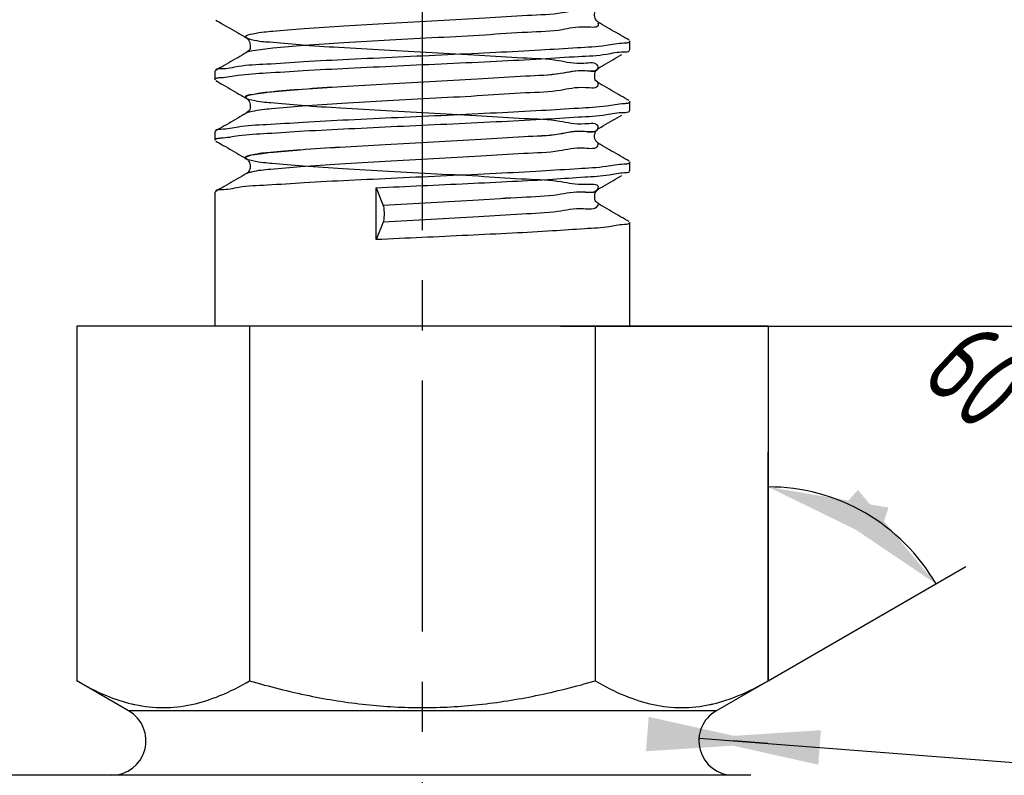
# Model space of a CAD drawing. Header units: millimetres. Extents: x 0 to 210, y 0 to 297.
# Tile 171 of 184: x 125 to 153, y 129 to 151. Entities that reach past the tile are written whole.
import ezdxf

# ---------------------------------------------------------------- set-up
doc = ezdxf.new("R2010")
doc.units = ezdxf.units.MM
doc.header["$LTSCALE"] = 19.36
doc.linetypes.add('CENTER', pattern=[0.6, 0.375, -0.075, 0.075, -0.075])
doc.layers.get('0').update_dxf_attribs({"linetype": 'CONTINUOUS'})
doc.layers.add('DEFAULT_1', color=7, linetype='CENTER')
doc.layers.add('ZEICHNUNGSBEMASSUNGEN', color=7, linetype='CONTINUOUS')
doc.styles.get("Standard").update_dxf_attribs({"font": 'ISOCP.SHX', "width": 0.6})
doc.dimstyles.new('DIMSTYLE_1', dxfattribs={"dimtxt": 2.5, "dimasz": 3.5, "dimexe": 0.18, "dimexo": 0.0625, "dimgap": 0.09, "dimtad": 1, "dimdsep": 46, "dimtxsty": 'Standard', "dimblk": '_FILLED', "dimblk1": '_FILLED', "dimblk2": '_FILLED', "dimcen": 0.09, "dimclrt": 7, "dimadec": 0, "dimazin": 0, "dimtp": 0.01, "dimtm": 0.01, "dimtfac": 1, "dimtofl": 0, "dimtmove": 0, "dimatfit": 3, "dimldrblk": '_FILLED', "dimfxl": 0, "dimtolj": 1, "dimarcsym": 0})
doc.dimstyles.new('DIMSTYLE_2', dxfattribs={"dimtxt": 2.5, "dimasz": 3.5, "dimexe": 0.18, "dimexo": 0.0625, "dimgap": 0.09, "dimtad": 1, "dimdec": 3, "dimdsep": 46, "dimtxsty": 'Standard', "dimblk": '_FILLED', "dimblk1": '_FILLED', "dimblk2": '_FILLED', "dimcen": 0.09, "dimclrt": 7, "dimadec": 0, "dimazin": 0, "dimtp": 0.001, "dimtm": 0.001, "dimtfac": 1, "dimtdec": 3, "dimtofl": 0, "dimtmove": 0, "dimatfit": 3, "dimldrblk": '_FILLED', "dimfxl": 0, "dimtolj": 1, "dimarcsym": 0})
doc.dimstyles.new('DIMSTYLE_3', dxfattribs={"dimtxt": 2.5, "dimasz": 3.5, "dimexe": 0.18, "dimexo": 0.0625, "dimgap": 0.09, "dimtad": 1, "dimdec": 3, "dimdsep": 46, "dimtxsty": 'Standard', "dimblk": '_FILLED', "dimblk1": '_FILLED', "dimblk2": '_FILLED', "dimcen": 0.09, "dimclrt": 7, "dimadec": 0, "dimazin": 0, "dimtp": 0.001, "dimtm": 0.001, "dimtfac": 1, "dimtdec": 3, "dimtofl": 0, "dimtmove": 0, "dimatfit": 3, "dimldrblk": '_FILLED', "dimfxl": 0, "dimtolj": 1, "dimarcsym": 0})
doc.dimstyles.new('DIMSTYLE_4', dxfattribs={"dimtxt": 2.5, "dimasz": 3.5, "dimexe": 0.18, "dimexo": 0.0625, "dimgap": 0.09, "dimtad": 1, "dimdsep": 46, "dimtxsty": 'Standard', "dimblk": '_FILLED', "dimblk1": '_FILLED', "dimblk2": '_FILLED', "dimcen": 0.09, "dimclrt": 7, "dimadec": 0, "dimazin": 0, "dimtp": 0.01, "dimtm": 0.01, "dimtfac": 1, "dimtofl": 0, "dimtmove": 0, "dimatfit": 3, "dimldrblk": '_FILLED', "dimfxl": 0, "dimtolj": 1, "dimarcsym": 0})
doc.dimstyles.new('DIMSTYLE_5', dxfattribs={"dimtxt": 2.5, "dimasz": 3.5, "dimexe": 0.18, "dimexo": 0.0625, "dimgap": 0.09, "dimtad": 1, "dimdsep": 46, "dimtxsty": 'Standard', "dimblk": '_FILLED', "dimblk1": '_FILLED', "dimblk2": '_FILLED', "dimcen": 0.09, "dimclrt": 7, "dimadec": 0, "dimazin": 0, "dimtp": 0.5, "dimtm": 0.5, "dimtfac": 1, "dimtofl": 0, "dimtmove": 0, "dimatfit": 3, "dimldrblk": '_FILLED', "dimfxl": 0, "dimtolj": 1, "dimarcsym": 0})
doc.dimstyles.new('DIMSTYLE_6', dxfattribs={"dimtxt": 2.5, "dimasz": 3.5, "dimexe": 0.18, "dimexo": 0.0625, "dimgap": 0.09, "dimtad": 1, "dimdec": 3, "dimdsep": 46, "dimtxsty": 'Standard', "dimblk": '_FILLED', "dimblk1": '_FILLED', "dimblk2": '_FILLED', "dimcen": 0.09, "dimclrt": 7, "dimadec": 0, "dimazin": 0, "dimtp": 0.001, "dimtm": 0.001, "dimtfac": 1, "dimtdec": 3, "dimtofl": 0, "dimtmove": 0, "dimatfit": 3, "dimldrblk": '_FILLED', "dimfxl": 0, "dimtolj": 1, "dimarcsym": 0})
doc.dimstyles.new('DIMSTYLE_7', dxfattribs={"dimtxt": 2.5, "dimasz": 3.5, "dimexe": 0.18, "dimexo": 0.0625, "dimgap": 0.09, "dimtad": 1, "dimdsep": 46, "dimtxsty": 'Standard', "dimblk": '_FILLED', "dimblk1": '_FILLED', "dimblk2": '_FILLED', "dimcen": 0.09, "dimclrt": 7, "dimadec": 0, "dimazin": 0, "dimtol": 1, "dimtp": 0.1, "dimtm": 0.1, "dimtfac": 1, "dimtofl": 0, "dimtmove": 0, "dimatfit": 3, "dimldrblk": '_FILLED', "dimfxl": 0, "dimtolj": 1, "dimarcsym": 0})

# ---------------------------------------------------------------- blocks, each defined once
blk = doc.blocks.new('_FILLED')
at = {"color": 0, "linetype": 'ByBlock'}
blk.add_solid([(0, 0), (-1, 0.1429), (-1, -0.1429)], dxfattribs=at)
blk = doc.blocks.new('*D')
at = {"color": 3}
for p, q in [((154.911, 251.839), (154.911, 274.499)), ((154.911, 274.499), (154.911, 251.589)), ((132.186, 251.839), (132.186, 271.429)), ((140.186, 251.839), (140.186, 271.429)), ((132.186, 270.429), (136.186, 270.429)), ((140.186, 270.429), (136.186, 270.429)), ((140.186, 251.839), (119.81, 251.839)), ((120.81, 251.839), (120.81, 244.839)), ((132.687, 251.839), (155.911, 251.839)), ((140.186, 251.839), (185.376, 251.839)), ((154.911, 243.839), (154.911, 251.589)), ((184.376, 251.839), (184.376, 196.839)), ((132.186, 251.339), (155.911, 251.339)), ((154.911, 251.339), (154.911, 243.839)), ((140.686, 247.839), (156.109, 247.839)), ((155.109, 247.839), (155.109, 242.839)), ((120.81, 237.839), (120.81, 244.839)), ((155.109, 237.839), (155.109, 242.839)), ((140.186, 237.839), (119.81, 237.839)), ((130.186, 237.839), (130.186, 201.939)), ((140.686, 237.839), (156.109, 237.839)), ((142.186, 237.839), (142.186, 201.939)), ((136.186, 202.939), (116.608, 202.939)), ((130.186, 202.939), (136.186, 202.939)), ((142.186, 202.939), (136.186, 202.939)), ((184.376, 141.839), (184.376, 196.839)), ((43.965, 141.839), (55.646, 141.839)), ((45.305, 141.839), (61.435, 141.839)), ((54.646, 141.839), (54.646, 135.839)), ((60.435, 141.839), (60.435, 81.839)), ((140.186, 141.839), (185.376, 141.839)), ((146.186, 131.571), (146.186, 138.185)), ((122.563, 128.839), (122.563, 136.339)), ((122.563, 136.339), (122.563, 128.589)), ((54.646, 129.839), (54.646, 135.839)), ((146.186, 131.571), (151.914, 134.878)), ((144.189, 129.916), (145.186, 129.839)), ((43.965, 129.839), (55.646, 129.839)), ((146.183, 129.762), (145.186, 129.839)), ((145.186, 129.839), (159.716, 128.712)), ((126.687, 128.839), (121.563, 128.839)), ((122.563, 120.839), (122.563, 128.589)), ((126.186, 128.339), (121.563, 128.339)), ((122.563, 128.339), (122.563, 120.839)), ((60.435, 21.839), (60.435, 81.839)), ((126.186, 21.839), (126.186, 49.881)), ((146.186, 21.839), (146.186, 49.881)), ((126.186, 48.881), (136.186, 48.881)), ((146.186, 48.881), (136.186, 48.881)), ((136.186, 48.881), (173.837, 48.881)), ((20.514, 32.339), (20.514, 41.533)), ((20.514, 41.533), (20.514, 32.089)), ((145.186, 31.839), (145.186, 34.12)), ((146.186, 31.839), (146.186, 34.12)), ((145.186, 33.12), (145.686, 33.12)), ((146.186, 33.12), (145.686, 33.12)), ((45.305, 32.339), (19.514, 32.339)), ((45.305, 32.339), (45.305, 7.967)), ((20.514, 24.339), (20.514, 32.089)), ((44.805, 31.839), (19.514, 31.839)), ((20.514, 31.839), (20.514, 24.339)), ((44.805, 31.839), (28.072, 15.105)), ((45.305, 31.839), (56.071, 31.839)), ((55.071, 31.839), (55.071, 26.839)), ((55.071, 21.839), (55.071, 26.839)), ((30.394, 24.449), (18.136, 13.272)), ((45.305, 21.839), (61.435, 21.839)), ((45.305, 21.839), (56.071, 21.839))]:
    blk.add_line(p, q, dxfattribs=at)
for centre, radius, start, end in [((146.186, 131.571), 5.613, 60, 90), ((146.186, 131.571), 5.613, 30, 60), ((45.305, 32.339), 23.372, 225.0011, 247.5005), ((45.305, 32.339), 23.372, 247.5005, 270)]:
    blk.add_arc(centre, radius, start, end, dxfattribs=at)
for points in [[(149.671, 136.587), (146.186, 137.185), (149.364, 135.635)], [(148.117, 136.355), (151.048, 134.378), (148.788, 137.097)], [(31.758, 13.909), (28.779, 15.812), (31.106, 13.151)], [(41.777, 8.73), (45.305, 8.967), (41.852, 9.728)]]:
    blk.add_solid(points, dxfattribs=at)
at = {"layer": 'ZEICHNUNGSBEMASSUNGEN', "color": 3}
for p, q in [((133.686, 247.839), (133.686, 258.637)), ((138.686, 247.839), (138.686, 258.637)), ((133.686, 257.637), (127.809, 257.637)), ((127.809, 257.637), (136.186, 257.637)), ((146.186, 257.637), (136.186, 257.637)), ((138.686, 257.637), (146.186, 257.637)), ((35.305, 251.839), (10.936, 251.839)), ((11.936, 251.839), (11.936, 136.839)), ((139.389, 249.361), (147.706, 239.608)), ((11.936, 21.839), (11.936, 136.839)), ((35.305, 21.839), (10.936, 21.839))]:
    blk.add_line(p, q, dxfattribs=at)
at = {"color": 3, "xscale": 3.5, "yscale": 3.5, "zscale": 3.5}
for p, rotation in [((132.186, 270.429), 180), ((154.911, 251.839), 270), ((120.81, 251.839), 90), ((184.376, 251.839), 90), ((154.911, 251.339), 90), ((155.109, 247.839), 90), ((120.81, 237.839), 270), ((155.109, 237.839), 270), ((130.186, 202.939), 180), ((184.376, 141.839), 270), ((54.646, 141.839), 90), ((60.435, 141.839), 90), ((54.646, 129.839), 270), ((122.563, 128.839), 270), ((146.183, 129.762), 355.5650429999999), ((144.189, 129.916), 175.565043), ((122.563, 128.339), 90), ((126.186, 48.881), 180), ((20.514, 32.339), 270), ((145.186, 33.12), 180), ((20.514, 31.839), 90), ((55.071, 31.839), 90), ((55.071, 21.839), 270), ((60.435, 21.839), 270), ((30.394, 24.449), 42.358682)]:
    blk.add_blockref('_FILLED', p, dxfattribs=dict(at, rotation=rotation))
for p in [(140.186, 270.429), (142.186, 202.939), (146.186, 48.881), (146.186, 33.12)]:
    blk.add_blockref('_FILLED', p, dxfattribs=at)
at = {"layer": 'ZEICHNUNGSBEMASSUNGEN', "color": 3, "xscale": 3.5, "yscale": 3.5, "zscale": 3.5}
blk.add_blockref('_FILLED', (133.686, 257.637), dxfattribs=at)
for p, rotation in [((138.686, 257.637), 180), ((11.936, 251.839), 90), ((139.389, 249.361), 130.458041), ((11.936, 21.839), 270)]:
    blk.add_blockref('_FILLED', p, dxfattribs=dict(at, rotation=rotation))
at = {"color": 7}
for s, rotation, width, p in [('x45%%176 ', 90, 0.72, (154.286, 265.499)), ('0,5', 90, 0.690476, (154.286, 260.321)), ('0,1', 90, 0.642857, (120.185, 244.264)), ('%%p', 90, 1.166667, (120.185, 241.347)), ('10', 90, 0.678571, (154.484, 240.574)), ('14', 90, 0.678571, (120.185, 237.954)), ('110', 90, 0.642857, (183.751, 182.43)), ('60%%d', -43.1822, 0.746032, (150.554, 140.313)), ('12', 90, 0.678571, (54.021, 133.486)), ('%%c', -4.435, 1.333333, (154.482, 129.745)), ('2', -4.435, 0.785714, (157.805, 129.487)), ('0,5', 90, 0.690476, (121.938, 126)), ('120', 90, 0.714286, (59.81, 61.983)), ('0,5', 90, 0.690476, (19.889, 36.355)), ('10', 90, 0.678571, (54.446, 24.831)), ('8', 42.3587, 0.785714, (19.166, 15.057)), ('45%%d', -22.4995, 0.722222, (35.294, 15.247)), ('R', 42.3587, 0.785714, (17.714, 13.734))]:
    blk.add_text(s, height=2.5, rotation=rotation, dxfattribs=dict(at, width=width)).set_placement(p)
for s, width, p in [('%%c', 1.333333, (133.41, 271.054)), ('8', 0.785714, (136.743, 271.054)), ('F8', 0.75, (138.707, 271.054)), ('M', 0.857143, (116.608, 203.564)), ('12', 0.678571, (118.751, 203.564)), ('%%c', 1.333333, (166.575, 49.506)), ('20', 0.785714, (169.909, 49.506)), ('1', 0.571429, (145.092, 33.745))]:
    blk.add_text(s, height=2.5, dxfattribs=dict(at, width=width)).set_placement(p)
at = {"layer": 'ZEICHNUNGSBEMASSUNGEN', "color": 7, "width": 0.714286}
blk.add_text('5', height=2.5, dxfattribs=at).set_placement((127.809, 258.262))
at = {"layer": 'ZEICHNUNGSBEMASSUNGEN', "color": 7}
for s, rotation, width, p in [('R', -49.542, 0.785714, (145.632, 243.003)), ('2', -49.542, 0.785714, (146.906, 241.509)), ('230', 90, 0.761905, (11.311, 61.218))]:
    blk.add_text(s, height=2.5, rotation=rotation, dxfattribs=dict(at, width=width)).set_placement(p)

msp = doc.modelspace()

# ---------------------------------------------------------------- linework, layer by layer
at = {"color": 3}
for p, q in [((141.2839, 150.6221), (141.2842, 150.6219)), ((131.0888, 150.1798), (131.089, 150.1797)), ((131.0892, 149.7472), (131.089, 149.7471)), ((141.2839, 149.3047), (141.2834, 149.3045)), ((141.2833, 148.8724), (141.2839, 148.8721)), ((131.0886, 148.43), (131.089, 148.4297)), ((131.0893, 147.9973), (131.089, 147.9971)), ((141.2841, 147.5549), (141.2839, 147.5547)), ((141.2839, 147.1221), (141.2843, 147.1218)), ((131.0886, 146.68), (131.089, 146.6797)), ((131.089, 146.2471), (131.0887, 146.2469)), ((141.2842, 145.8049), (141.2839, 145.8047)), ((141.2837, 145.3722), (141.2839, 145.3721)), ((144.6864, 130.705), (127.6864, 130.705))]:
    msp.add_line(p, q, dxfattribs=at)
at = {"color": 7}
for p, q in [((142.1864, 149.839), (142.1864, 150.0879)), ((142.1671, 149.8166), (142.1864, 149.839)), ((141.2797, 149.3023), (141.2834, 149.3045)), ((130.2057, 149.2352), (130.1864, 149.2129)), ((130.1864, 148.964), (130.1864, 149.2129)), ((142.1864, 148.089), (142.1864, 148.3379)), ((142.1671, 148.0666), (142.1864, 148.089)), ((130.2057, 147.4852), (130.1864, 147.4629)), ((130.1864, 147.214), (130.1864, 147.4629)), ((142.1864, 146.339), (142.1864, 146.5879)), ((142.1671, 146.3166), (142.1864, 146.339)), ((130.2057, 145.7352), (130.1864, 145.7129)), ((130.1864, 141.839), (130.1864, 145.7129)), ((134.8513, 144.3379), (134.8513, 145.839)), ((134.8513, 145.839), (135.0471, 145.3309)), ((135.0471, 144.8459), (134.8513, 144.3379)), ((142.1864, 141.839), (142.1864, 144.8379)), ((126.1864, 141.839), (126.1864, 131.571)), ((146.1864, 141.839), (126.1864, 141.839)), ((131.1864, 141.839), (131.1864, 131.571)), ((141.1864, 141.839), (141.1864, 131.571)), ((146.1864, 141.839), (146.1864, 131.571)), ((127.6864, 130.705), (126.1864, 131.571)), ((144.6864, 130.705), (146.1864, 131.571)), ((145.6864, 128.839), (126.6864, 128.839))]:
    msp.add_line(p, q, dxfattribs=at)
for centre, start, end in [((127.1864, 129.839), 270, 60), ((145.1864, 129.839), 120, 270)]:
    msp.add_arc(centre, 1, start, end, dxfattribs=at)
at = {"color": 3}
for points, start_tangent, end_tangent in [([(131.8954, 152.1166), (131.3001, 152.0404), (131.0687, 151.9641), (131.2184, 151.8879), (131.738, 151.8117), (132.5889, 151.7354), (133.7078, 151.6592), (135.0112, 151.5829), (136.4021, 151.5067), (137.777, 151.4304), (139.0335, 151.3542), (140.0779, 151.2779), (140.8325, 151.2017), (141.2411, 151.1255), (141.2733, 151.0492), (140.9267, 150.973), (140.2271, 150.8967), (139.2266, 150.8205), (137.9996, 150.7442), (136.6377, 150.668), (135.2421, 150.5917), (133.9169, 150.5155), (132.7607, 150.4393), (131.8596, 150.363), (131.2807, 150.2868), (131.0671, 150.2105), (131.2348, 150.1343), (131.7713, 150.058), (132.6365, 149.9818), (133.7661, 149.9056), (135.0759, 149.8293), (136.4685, 149.7531), (137.84, 149.6768), (139.0884, 149.6006), (140.1207, 149.5243), (140.86, 149.4481), (141.2513, 149.3718), (141.2653, 149.2956), (140.9012, 149.2194), (140.186, 149.1431), (139.1729, 149.0669), (137.9374, 148.9906), (136.5715, 148.9144), (135.177, 148.8381), (133.8576, 148.7619), (132.7116, 148.6856), (131.8244, 148.6094), (131.2621, 148.5332), (131.0665, 148.4569), (131.2521, 148.3807), (131.8052, 148.3044), (132.6846, 148.2282), (133.8248, 148.1519), (135.1408, 148.0757), (136.5347, 147.9995), (137.9027, 147.9232), (139.1428, 147.847), (140.1628, 147.7707), (140.8867, 147.6945), (141.2605, 147.6182), (141.2565, 147.542), (140.8749, 147.4657), (140.1442, 147.3895), (139.1187, 147.3133), (137.8749, 147.237), (136.5053, 147.1608), (135.112, 147.0845), (133.7986, 147.0083), (132.6632, 146.932), (131.79, 146.8558), (131.2443, 146.7795), (131.0667, 146.7033), (131.2703, 146.6271), (131.84, 146.5508), (132.7334, 146.4746), (133.8839, 146.3983), (135.2059, 146.3221), (136.6009, 146.2458), (137.9651, 146.1696), (139.1968, 146.0934), (140.2043, 146.0171), (140.9126, 145.9409), (141.269, 145.8646), (141.2468, 145.7884), (140.8479, 145.7121), (140.1017, 145.6359), (139.064, 145.5596), (137.812, 145.4834), (136.439, 145.4072), (135.0471, 145.3309)], (-78.6853085, -7.8461992), (-78.9527282, -4.4053747)), ([(141.2592, 150.6099), (141.2733, 150.5642), (140.9267, 150.488), (140.2271, 150.4117), (139.2266, 150.3355), (137.9996, 150.2593), (136.6377, 150.183), (135.2421, 150.1068), (133.9169, 150.0305), (132.7607, 149.9543), (131.8596, 149.878), (131.2807, 149.8018), (131.0877, 149.75)], (4.7211814, -9.7904841), (-7.0297503, -3.7962111)), ([(141.2658, 149.3047), (141.2653, 149.2956), (141.2167, 149.2301)], (-0.0010608, -0.1106424), (-0.0908888, -0.0423197)), ([(141.2167, 149.2301), (140.9012, 149.2194), (140.186, 149.1431), (139.1729, 149.0669), (137.9374, 148.9906), (136.5715, 148.9144), (135.177, 148.8381), (133.8576, 148.7619), (132.7116, 148.6856), (131.8244, 148.6094), (131.2621, 148.5332), (131.0665, 148.4569), (131.0901, 148.4329)], (-7.9963984, -3.7232893), (7.4775401, -4.1083624)), ([(141.2592, 148.865), (141.2653, 148.8106), (140.9012, 148.7344), (140.186, 148.6581), (139.1729, 148.5819), (137.9374, 148.5056), (136.5715, 148.4294), (135.177, 148.3532), (133.8576, 148.2769), (132.7116, 148.2007), (131.8244, 148.1244), (131.2621, 148.0482), (131.0898, 147.9964)], (2.9551701, -10.2774163), (-7.4420482, -3.9830956)), ([(141.2317, 147.4993), (140.8749, 147.4657), (140.1442, 147.3895), (139.1187, 147.3133), (137.8749, 147.237), (136.5053, 147.1608), (135.112, 147.0845), (133.7986, 147.0083), (132.6632, 146.932), (131.79, 146.8558), (131.2443, 146.7795), (131.0667, 146.7033), (131.0882, 146.6793)], (-6.0305163, -6.2732798), (7.1725619, -3.8963618)), ([(141.2607, 147.559), (141.2565, 147.542), (141.2317, 147.4993)], (-0.0134838, -0.0738133), (-0.0432726, -0.0450146)), ([(141.2626, 147.1197), (141.2565, 147.057), (140.8749, 146.9808), (140.1442, 146.9045), (139.1187, 146.8283), (137.8749, 146.752), (136.5053, 146.6758), (135.112, 146.5995), (133.7986, 146.5233), (132.6632, 146.4471), (131.79, 146.3708), (131.2443, 146.2946), (131.1594, 146.2701)], (1.0124602, -10.081755), (-12.2298247, -3.9864211)), ([(131.1594, 146.2701), (131.0915, 146.2427)], (-0.0810529, -0.0264199), (-0.0505691, -0.027997)), ([(141.2406, 145.7781), (140.8479, 145.7121), (140.1017, 145.6359), (139.064, 145.5596), (137.812, 145.4834), (136.439, 145.4072), (135.0471, 145.3309)], (-3.3860425, -5.1133602), (-6.1984457, -0.3458585)), ([(141.2587, 145.8141), (141.2468, 145.7884), (141.2406, 145.7781)], (-0.0145015, -0.0387792), (-0.0213892, -0.0323004)), ([(141.2688, 145.373), (141.2468, 145.3034), (140.8479, 145.2272), (140.1017, 145.1509), (139.064, 145.0747), (137.812, 144.9984), (136.439, 144.9222), (135.0471, 144.8459)], (-0.3610719, -5.7745417), (-6.2824147, -0.3505438))]:
    msp.add_spline(points, degree=3, dxfattribs=dict(at, start_tangent=start_tangent, end_tangent=end_tangent))
at = {"color": 7}
for points, start_tangent, end_tangent in [([(141.2843, 150.6221), (141.2799, 150.6245), (141.219, 150.6823), (141.1668, 150.8257), (141.204, 150.9719), (141.2725, 151.0475), (141.2845, 151.0543)], (-0.5586448, 0.301688), (0.5180633, 0.2930233)), ([(130.2057, 150.6916), (130.4212, 150.5668)], (0.215484, -0.1248113), (0.2154709, -0.1248339)), ([(130.4212, 150.5668), (130.9424, 150.2648), (131.089, 150.1797)], (0.667874, -0.3869355), (0.6677137, -0.3872119)), ([(141.9223, 150.252), (141.4012, 150.5541), (141.2839, 150.6221)], (-0.6385281, 0.3699468), (-0.6383806, 0.3702013)), ([(131.0882, 150.1787), (131.1076, 150.1672), (131.1766, 150.0831), (131.2044, 149.9318), (131.145, 149.796), (131.0871, 149.746), (131.0894, 149.7461)], (0.5508217, -0.3242123), (0.3057287, 0.0386053)), ([(142.1671, 150.1102), (141.9223, 150.252)], (-0.2448263, 0.1418067), (-0.2448092, 0.1418362)), ([(142.1266, 150.032), (142.015, 150.0211), (141.4998, 149.9533), (140.6754, 149.8858), (139.5997, 149.8189), (138.3105, 149.7512), (136.917, 149.6844), (135.4859, 149.6178), (134.0571, 149.5493), (132.7496, 149.4805), (131.6742, 149.4133), (130.8676, 149.3469), (130.3593, 149.2799), (130.1963, 149.2427)], (-13.0850701, -3.0858418), (-6.2132617, -7.8045073)), ([(142.1589, 150.0437), (142.1266, 150.032)], (-0.0272862, -0.0151237), (-0.0365751, -0.0086255)), ([(142.1863, 150.0842), (142.1589, 150.0437)], (-0.0035652, -0.0563191), (-0.0480395, -0.0266264)), ([(131.089, 149.7471), (130.9717, 149.6791), (130.4506, 149.377), (130.2057, 149.2352)], (-0.8831333, -0.5121351), (-0.883399, -0.5116766)), ([(130.247, 149.0198), (130.3567, 149.0305), (130.8579, 149.097), (131.6671, 149.1639), (132.7392, 149.231), (134.0437, 149.2998), (135.4705, 149.3682), (136.9055, 149.4349), (138.3294, 149.5032), (139.632, 149.5718), (140.7037, 149.6389), (141.5145, 149.7059), (142.0164, 149.7725), (142.1764, 149.8091)], (13.1673241, 3.0390612), (6.3031636, 7.7569017)), ([(141.2839, 149.3047), (141.4305, 149.3898), (141.9517, 149.6918)], (0.6677137, 0.3872119), (0.667874, 0.3869355)), ([(141.2828, 148.871), (141.2908, 148.8684), (141.2474, 148.9), (141.1742, 149.027), (141.1843, 149.1814), (141.254, 149.2829), (141.281, 149.3002)], (0.5431105, -0.1866188), (0.577757, 0.3643371)), ([(130.1866, 148.9677), (130.2152, 149.0086)], (0.0036898, 0.0573753), (0.0499167, 0.026547)), ([(130.2152, 149.0086), (130.247, 149.0198)], (0.0272022, 0.0144668), (0.0359955, 0.0083079)), ([(130.2057, 148.9416), (130.4212, 148.8168)], (0.215484, -0.1248113), (0.2154709, -0.1248339)), ([(130.4212, 148.8168), (130.9424, 148.5148), (131.089, 148.4297)], (0.667874, -0.3869355), (0.6677137, -0.3872119)), ([(141.9223, 148.502), (141.4012, 148.8041), (141.2839, 148.8721)], (-0.6385281, 0.3699468), (-0.6383806, 0.3702013)), ([(131.0882, 148.4293), (131.1018, 148.4215), (131.1771, 148.3321), (131.2034, 148.1752), (131.1425, 148.043), (131.0864, 147.9956), (131.0896, 147.9958)], (0.5262573, -0.3005523), (0.3316072, 0.0538458)), ([(142.1671, 148.3602), (141.9223, 148.502)], (-0.2448263, 0.1418067), (-0.2448092, 0.1418362)), ([(142.1258, 148.2821), (142.0164, 148.2714), (141.5145, 148.2048), (140.7037, 148.1378), (139.632, 148.0707), (138.3294, 148.0021), (136.9055, 147.9338), (135.4705, 147.8671), (134.0437, 147.7987), (132.7392, 147.7299), (131.6671, 147.6628), (130.8579, 147.5959), (130.3567, 147.5294), (130.1965, 147.4927)], (-13.1700165, -3.0385875), (-6.2982148, -7.7596208)), ([(142.1577, 148.2933), (142.1258, 148.2821)], (-0.0271961, -0.014456), (-0.0359834, -0.0083021)), ([(142.1863, 148.3341), (142.1577, 148.2933)], (-0.0036914, -0.0573538), (-0.0499149, -0.0265322)), ([(131.089, 147.9971), (130.9717, 147.9291), (130.4506, 147.627), (130.2057, 147.4852)], (-0.8831333, -0.5121351), (-0.883399, -0.5116766)), ([(130.2464, 147.2698), (130.3575, 147.2806), (130.87, 147.3482), (131.6918, 147.4157), (132.7676, 147.4826), (134.06, 147.5506), (135.4585, 147.6176), (136.8899, 147.6842), (138.3194, 147.7527), (139.6265, 147.8215), (140.701, 147.8887), (141.5079, 147.9552), (142.0142, 148.0221), (142.1765, 148.0591)], (13.1058357, 3.0747877), (6.231084, 7.7951158)), ([(141.2839, 147.5547), (141.4305, 147.6398), (141.9517, 147.9418)], (0.6677137, 0.3872119), (0.667874, 0.3869355)), ([(141.2844, 147.122), (141.2786, 147.1253), (141.2081, 147.1982), (141.1668, 147.3518), (141.2156, 147.4899), (141.2788, 147.5516), (141.2842, 147.5547)], (-0.5273132, 0.2923817), (0.5235582, 0.2910712)), ([(130.1866, 147.2177), (130.2143, 147.2582)], (0.0035948, 0.0565488), (0.0484698, 0.0265995)), ([(130.2057, 147.1916), (130.4212, 147.0668)], (0.215484, -0.1248113), (0.2154709, -0.1248339)), ([(130.2143, 147.2582), (130.2464, 147.2698)], (0.0272626, 0.0149613), (0.0364301, 0.0085469)), ([(130.4212, 147.0668), (130.9424, 146.7648), (131.089, 146.6797)], (0.667874, -0.3869355), (0.6677137, -0.3872119)), ([(141.9223, 146.752), (141.4012, 147.0541), (141.2839, 147.1221)], (-0.6385281, 0.3699468), (-0.6383806, 0.3702013)), ([(142.1671, 146.6102), (141.9223, 146.752)], (-0.2448263, 0.1418067), (-0.2448092, 0.1418362)), ([(142.1263, 146.5318), (142.0142, 146.521), (141.5079, 146.4541), (140.701, 146.3876), (139.6265, 146.3204), (138.3194, 146.2516), (136.8899, 146.1831), (135.4585, 146.1165), (134.06, 146.0495), (132.7676, 145.9815), (131.6918, 145.9145), (130.87, 145.8471), (130.3575, 145.7795), (130.1964, 145.7427)], (-13.0907232, -3.0751723), (-6.2662881, -7.7755265)), ([(131.0884, 146.6798), (131.0946, 146.6763), (131.1654, 146.6027), (131.2059, 146.4473), (131.1534, 146.3066), (131.0936, 146.2499), (131.0886, 146.2471)], (0.523989, -0.2915579), (-0.5571596, -0.3013307)), ([(142.1585, 146.5434), (142.1263, 146.5318)], (-0.027306, -0.0150021), (-0.036487, -0.0085713)), ([(142.1863, 146.5841), (142.1585, 146.5434)], (-0.003591, -0.0567913), (-0.048616, -0.0267101)), ([(131.089, 146.2471), (130.9717, 146.1791), (130.4506, 145.877), (130.2057, 145.7352)], (-0.8831333, -0.5121351), (-0.883399, -0.5116766)), ([(134.8513, 145.839), (136.1679, 145.9006), (137.5002, 145.963), (138.7933, 146.0267), (139.9461, 146.0901), (140.883, 146.1519), (141.5896, 146.2137), (142.0365, 146.2766), (142.175, 146.3092)], (7.3175198, 0.3484162), (4.3105336, 4.5481202)), ([(141.2839, 145.8047), (141.4305, 145.8898), (141.9517, 146.1918)], (0.6677137, 0.3872119), (0.667874, 0.3869355)), ([(141.2831, 145.3702), (141.2894, 145.3688), (141.2372, 145.4104), (141.1738, 145.5286), (141.1872, 145.6887), (141.2646, 145.7916), (141.2849, 145.8037)], (0.4481498, -0.1305615), (0.5323829, 0.3163443)), ([(135.0471, 145.3309), (135.0744, 145.1839), (135.0744, 144.9929), (135.0471, 144.8459)], (0.1762097, -0.4571917), (-0.1762097, -0.4571917)), ([(141.9223, 145.002), (141.4012, 145.3041), (141.2839, 145.3721)], (-0.6385281, 0.3699468), (-0.6383806, 0.3702013)), ([(142.1863, 144.8339), (142.0365, 144.7755), (141.5896, 144.7126), (140.883, 144.6508), (139.9461, 144.589), (138.7933, 144.5256), (137.5002, 144.4619), (136.1679, 144.3995), (134.8513, 144.3379)], (-0.5410469, -7.0137876), (-7.3505102, -0.349987)), ([(142.1671, 144.8602), (141.9223, 145.002)], (-0.2448263, 0.1418067), (-0.2448092, 0.1418362)), ([(126.1864, 131.571), (127.046, 131.1443), (127.7718, 130.9078)], (1.4919081, -0.8613535), (1.6777411, -0.4001609)), ([(127.8702, 130.8856), (128.687, 130.7975), (129.5038, 130.8858), (130.3274, 131.1445), (131.1864, 131.571)], (3.3942047, -0.7245586), (3.0012034, 1.7327456)), ([(131.1864, 131.571), (132.9055, 131.1443), (134.5539, 130.8856), (136.1876, 130.7975), (137.8212, 130.8858), (139.4683, 131.1445), (141.1864, 131.571)], (9.7512711, -2.8149495), (9.7512711, 2.8149495)), ([(141.1864, 131.571), (142.046, 131.1443), (142.8702, 130.8856), (143.687, 130.7975), (144.5038, 130.8858)], (3.0021777, -1.7333081), (3.3951105, 0.7257004)), ([(144.6011, 130.9078), (145.3274, 131.1445), (146.1864, 131.571)], (1.6777436, 0.4001572), (1.4919082, 0.8613536)), ([(127.7718, 130.9078), (127.8702, 130.8856)], (0.0981371, -0.0234068), (0.0986945, -0.0210682)), ([(144.5038, 130.8858), (144.6011, 130.9078)], (0.0975868, 0.0208591), (0.0970414, 0.0231453))]:
    msp.add_spline(points, degree=3, dxfattribs=dict(at, start_tangent=start_tangent, end_tangent=end_tangent))
at = {"layer": 'DEFAULT_1', "color": 2, "linetype": 'CENTER'}
msp.add_line((136.1864, 16.839), (136.1864, 256.839), dxfattribs=at)

# ---------------------------------------------------------------- dimensions: what is measured, and where the dimension line sits
at = {"color": 3}
for base, p1, p2, angle, dimstyle, middle in [((60.4349, 141.839), (45.3051, 21.839), (45.3051, 141.839), 90, 'DIMSTYLE_1', (58.5599, 64.662)), ((145.1864, 33.1205), (146.1864, 31.839), (145.1864, 31.839), 180, 'DIMSTYLE_1', (145.8064, 34.9955)), ((55.0711, 31.839), (45.3051, 21.839), (45.3051, 31.839), 90, 'DIMSTYLE_1', (53.1961, 26.5276)), ((54.646, 129.839), (43.9653, 141.839), (43.9653, 129.839), 270, 'DIMSTYLE_3', (52.771, 135.182)), ((122.5628, 128.3386), (126.6868, 128.839), (126.1864, 128.3386), 270, 'DIMSTYLE_3', (120.6878, 128.5888)), ((20.5139, 32.3394), (44.8047, 31.839), (45.3051, 32.3394), 90, 'DIMSTYLE_3', (18.6389, 38.9438)), ((184.3764, 251.839), (140.1864, 141.839), (140.1864, 251.839), 90, 'DIMSTYLE_1', (182.5014, 184.8402)), ((120.8096, 251.839), (140.1864, 237.839), (140.1864, 251.839), 90, 'DIMSTYLE_7', (118.9346, 243.5198)), ((155.1085, 247.839), (140.6864, 237.839), (140.6864, 247.839), 90, 'DIMSTYLE_1', (153.2335, 242.2701))]:
    dim = msp.add_linear_dim(base=base, p1=p1, p2=p2, angle=angle, dimstyle=dimstyle, dxfattribs=at)
    dim.commit()
    dim.dimension.update_dxf_attribs({"geometry": '*D', "text_midpoint": middle, "dimtype": 160})
for base, p1, p2, text, middle in [((140.1864, 270.4288), (132.1864, 251.839), (140.1864, 251.839), '%%c<>F8', (137.9334, 272.3038)), ((142.1864, 202.9393), (130.1864, 237.839), (142.1864, 237.839), 'M<>', (119.3758, 204.8143)), ((146.1864, 48.8815), (126.1864, 21.839), (146.1864, 21.839), '%%c<>', (170.2064, 50.7565))]:
    dim = msp.add_linear_dim(base=base, p1=p1, p2=p2, text=text, dimstyle='DIMSTYLE_1', dxfattribs=at)
    dim.commit()
    dim.dimension.update_dxf_attribs({"geometry": '*D', "text_midpoint": middle, "dimtype": 160})
dim = msp.add_radius_dim(center=(36.3051, 29.839), mpoint=(30.3936, 24.4488), dimstyle='DIMSTYLE_2', dxfattribs=at)
dim.commit()
dim.dimension.update_dxf_attribs({"geometry": '*D', "text_midpoint": (18.3237, 15.9809), "dimtype": 164})
dim = msp.add_diameter_dim_2p(p1=(146.1834, 129.7617), p2=(144.1894, 129.9163), dimstyle='DIMSTYLE_4', dxfattribs=at)
dim.commit()
dim.dimension.update_dxf_attribs({"geometry": '*D', "text_midpoint": (157.2197, 130.7863), "dimtype": 163})
for base, line1, line2, dimstyle, middle in [((148.9932, 136.4325), ((146.1864, 131.571), (146.1864, 138.1845)), ((151.9139, 134.8778), (146.1864, 131.571)), 'DIMSTYLE_5', (153.4495, 139.3102)), ((36.3611, 10.7462), ((45.3051, 32.3394), (45.3051, 7.9671)), ((28.0717, 15.1053), (44.8047, 31.839)), 'DIMSTYLE_6', (38.2745, 15.3656))]:
    dim = msp.add_angular_dim_2l(base=base, line1=line1, line2=line2, dimstyle=dimstyle, dxfattribs=at)
    dim.commit()
    dim.dimension.update_dxf_attribs({"geometry": '*D', "text_midpoint": middle, "dimtype": 162})
dim = msp.add_linear_dim(base=(154.911, 251.3387), p1=(132.6867, 251.839), p2=(132.1864, 251.3387), angle=270, text='<>x45° ', dimstyle='DIMSTYLE_3', dxfattribs=at)
dim.commit()
dim.dimension.update_dxf_attribs({"geometry": '*D', "text_midpoint": (153.036, 267.4101), "dimtype": 160})
at = {"layer": 'ZEICHNUNGSBEMASSUNGEN', "color": 3}
for base, p1, p2, angle, middle in [((11.9357, 21.839), (35.3051, 251.8389), (35.3051, 21.839), 270, (10.0607, 64.0751)), ((133.6864, 257.6372), (138.6864, 247.839), (133.6864, 247.839), 180, (128.7019, 259.5122))]:
    dim = msp.add_linear_dim(base=base, p1=p1, p2=p2, angle=angle, dimstyle='DIMSTYLE_3', dxfattribs=at)
    dim.commit()
    dim.dimension.update_dxf_attribs({"geometry": '*D', "text_midpoint": middle, "dimtype": 160})
dim = msp.add_radius_dim(center=(140.6864, 247.839), mpoint=(139.3887, 249.3607), dimstyle='DIMSTYLE_2', dxfattribs=at)
dim.commit()
dim.dimension.update_dxf_attribs({"geometry": '*D', "text_midpoint": (147.8576, 242.3197), "dimtype": 164})

doc.saveas('drawing.dxf')
